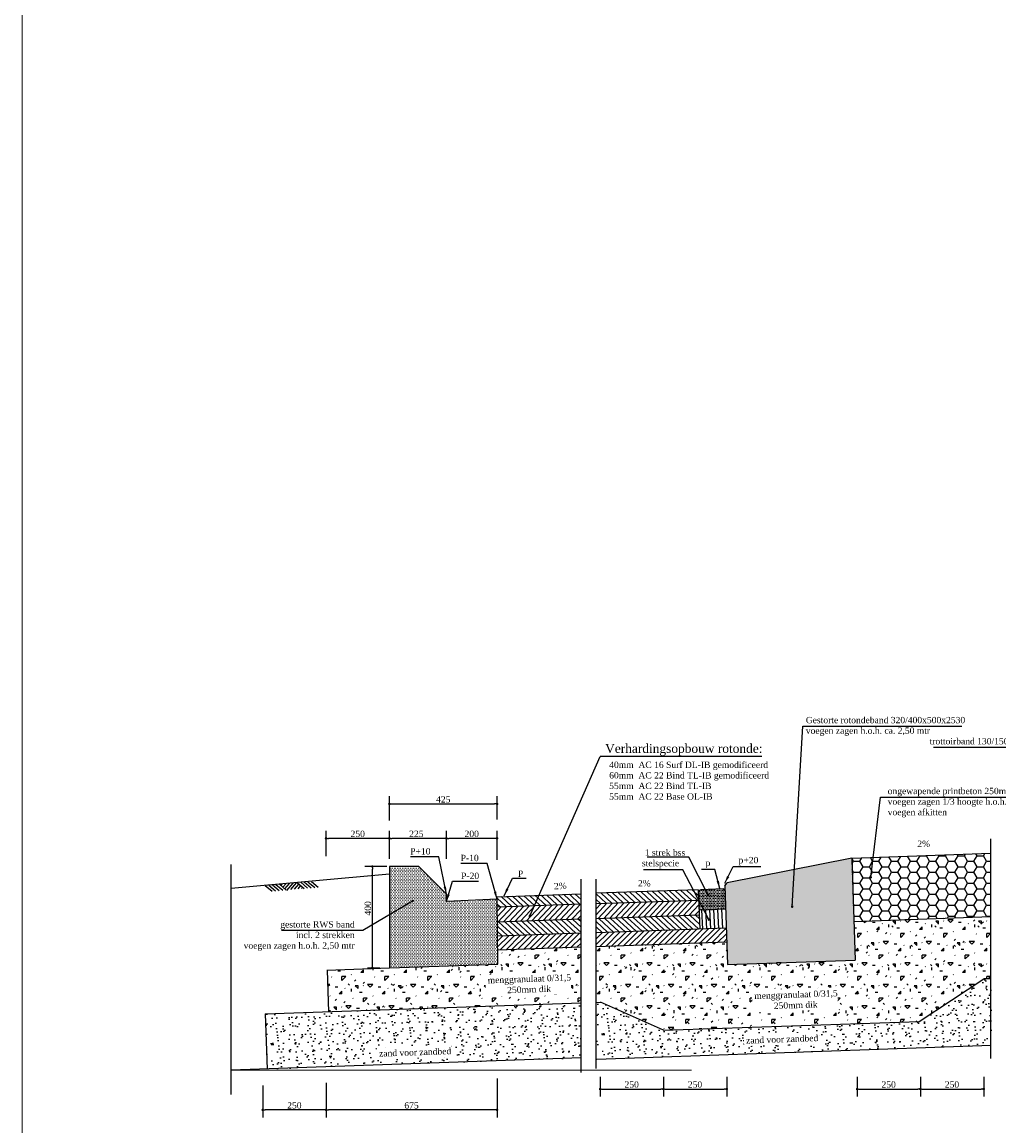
# Model space of a CAD drawing. Header units: metres. Extents: x 0 to 178216, y 0 to 407261.
# Tile 107 of 126: x 167034.26 to 167038.12, y 406194.86 to 406199.22. Entities that reach past the tile are written whole.
import ezdxf

# ---------------------------------------------------------------- set-up
doc = ezdxf.new("R2010")
doc.units = ezdxf.units.M
doc.set_wipeout_variables(frame=1)
doc.header["$PDSIZE"] = 1
doc.linetypes.add('ACAD_ISO04W100', pattern=[30, 24, -3, 0, -3])
doc.layers.get('0').update_dxf_attribs({"lineweight": 18})
doc.layers.get('Defpoints').update_dxf_attribs({"lineweight": 18})
for name, color, linetype in [('L-AR-DETA-PR', 10, 'Continuous'), ('L-MT-DETA-PR', 7, 'Continuous'), ('L-TE-DETA-PR', 7, 'Continuous'), ('L-TK-DETA-AFB-PR', 10, 'ACAD_ISO04W100'), ('L-TK-DETA-CON-PR', 2, 'Continuous')]:
    doc.layers.add(name, color=color, linetype=linetype)
doc.layers.add('X-XX-AL-HULPLIJN-G', color=210, linetype='Continuous', lineweight=18, plot=False)
doc.styles.add('INFRA-10-NORMAAL', font='times.ttf', dxfattribs={"height": 0.025})
doc.styles.add('INFRA_DIM', font='times.ttf')
doc.dimstyles.new('INFRA-10-MM', dxfattribs={"dimscale": 0.01, "dimtxt": 2.5, "dimasz": 1, "dimexe": 3, "dimexo": 1, "dimgap": 0.5, "dimtad": 1, "dimdec": 0, "dimlfac": 1000, "dimdsep": 46, "dimtxsty": 'INFRA_DIM', "dimblk1": 'DOT', "dimblk2": 'DOT', "dimsah": 1, "dimcen": 0, "dimclrd": 256, "dimclre": 256, "dimclrt": 7, "dimaunit": 2, "dimadec": 0, "dimazin": 0, "dimtfac": 1, "dimtdec": 3, "dimtofl": 0, "dimtmove": 0, "dimatfit": 3, "dimldrblk": 'DOT', "dimfxl": 1, "dimtolj": 1, "dimtzin": 0, "dimarcsym": 0})
doc.dimstyles.new('INFRA-10-PIJLEN', dxfattribs={"dimscale": 0.01, "dimtxt": 2.5, "dimasz": 3, "dimexe": 3, "dimexo": 1, "dimgap": 0.5, "dimtad": 1, "dimdec": 0, "dimlfac": 1000, "dimdsep": 46, "dimtxsty": 'INFRA_DIM', "dimcen": 0, "dimclrd": 256, "dimclre": 256, "dimclrt": 7, "dimaunit": 2, "dimadec": 0, "dimazin": 0, "dimtfac": 1, "dimtdec": 3, "dimtofl": 0, "dimtmove": 0, "dimatfit": 3, "dimfxl": 1, "dimtolj": 1, "dimtzin": 0, "dimarcsym": 0})
pattern_1 = [(0, (167038.109747, 406195.5409935), (0.003175, 0.00635), [0, -0.00635])]
pattern_2 = [(45, (167035.46901, 406195.24259), (1e-17, 0.1697056), [0.015, -0.105]), (135, (167035.46901, 406195.24259), (-0.1697056, 3e-17), [0.015, -0.105]), (180, (167035.47961, 406195.25319), (-0.0848528, -0.0848528), [0.021213, -0.1484924]), (45, (167035.43188, 406195.30092), (1e-17, 0.1697056), [0.015, -0.105]), (90, (167035.44249, 406195.30092), (-0.0848528, 0.0848528), [0.0106066, -0.159099]), (180, (167035.44249, 406195.30092), (-0.0848528, -0.0848528), [0.0106066, -0.159099]), (45, (167035.44249, 406195.35396), (1e-17, 0.1697056), [0.021213, -0.098787]), (90, (167035.44249, 406195.353956), (-0.0848528, 0.0848528), [0.015, -0.1547056]), (180, (167035.45749, 406195.368956), (-0.0848528, -0.0848528), [0.015, -0.1547056]), (135, (167035.50613, 406195.32214), (-0.1697056, 3e-17), [0.015, -0.105]), (90, (167035.50613, 406195.322136), (-0.0848528, 0.0848528), [0.0106066, -0.159099]), (180, (167035.50613, 406195.33274), (-0.0848528, -0.0848528), [0.0106066, -0.159099]), (45, (167035.4584, 406195.27441), (1e-17, 0.1697056), [0.0075, -0.1005]), (45, (167035.50083, 406195.35926), (1e-17, 0.1697056), [0.0075, -0.1005]), (135, (167035.4637, 406195.34335), (-0.1697056, 3e-17), [0.0075, -0.1005]), (180, (167035.52204, 406195.30623), (-0.0848528, -0.0848528), [0.0106066, -0.159099]), (180, (167035.42658, 406195.32744), (-0.0848528, -0.0848528), [0.0106066, -0.159099]), (90, (167035.48094, 406195.3102), (-0.0848528, 0.0848528), [0.0106066, -0.159099]), (135, (167035.48757, 406195.28236), (-0.1697056, 3e-17), [0.001875, -0.118125]), (135, (167035.45575, 406195.32214), (-0.1697056, 3e-17), [0.001875, -0.118125]), (135, (167035.48094, 406195.3765), (-0.1697056, 3e-17), [0.001875, -0.118125]), (135, (167035.52734, 406195.33274), (-0.1697056, 3e-17), [0.001875, -0.118125])]
pattern_3 = [(136.997, (167037.406254, 406195.580788), (-0.01082733, -0.01160968), [])]
pattern_4 = [(136.997, (167037.869255, 406195.59629), (-0.01082733, -0.01160968), [])]

# ---------------------------------------------------------------- blocks, each defined once
blk = doc.blocks.new('_Dot')
at = {"color": 0, "linetype": 'ByBlock', "lineweight": -2}
blk.add_line((-0.5, 0), (-1, 0), dxfattribs=at)
at = {"color": 0, "linetype": 'ByBlock', "const_width": 0.5}
blk.add_lwpolyline([(-0.25, 0, 1), (0.25, 0, 1)], format="xyb", close=True, dxfattribs=at)
blk = doc.blocks.new('*D115')
at = {"layer": 'Defpoints', "color": 0, "transparency": 16777216}
for p in [(167036.5469, 406195.0686), (167036.7969, 406195.0686), (167036.7969, 406195.0103)]:
    blk.add_point(p, dxfattribs=at)
at = {"layer": 'L-MT-DETA-PR', "lineweight": -2, "transparency": 16777216}
for p, q in [((167036.5469, 406195.0586), (167036.5469, 406194.9803)), ((167036.7969, 406195.0586), (167036.7969, 406194.9803)), ((167036.5569, 406195.0103), (167036.7869, 406195.0103))]:
    blk.add_line(p, q, dxfattribs=at)
at = {"layer": 'L-MT-DETA-PR', "lineweight": -2, "transparency": 16777216, "xscale": 0.01, "yscale": 0.01, "zscale": 0.01, "rotation": 180}
blk.add_blockref('_Dot', (167036.5469, 406195.0103), dxfattribs=at)
at = {"layer": 'L-MT-DETA-PR', "lineweight": -2, "transparency": 16777216, "xscale": 0.01, "yscale": 0.01, "zscale": 0.01}
blk.add_blockref('_Dot', (167036.7969, 406195.0103), dxfattribs=at)
at = {"layer": 'L-MT-DETA-PR', "color": 7, "transparency": 16777216, "insert": (167036.6715, 406195.028), "char_height": 0.025, "attachment_point": 5, "style": 'INFRA_DIM'}
blk.add_mtext('\\A1;250', dxfattribs=at)
blk = doc.blocks.new('*D116')
at = {"layer": 'Defpoints', "color": 0, "transparency": 16777216}
for p in [(167036.7969, 406195.0686), (167037.0469, 406195.0686), (167037.0469, 406195.0103)]:
    blk.add_point(p, dxfattribs=at)
at = {"layer": 'L-MT-DETA-PR', "lineweight": -2, "transparency": 16777216}
for p, q in [((167036.7969, 406195.0586), (167036.7969, 406194.9803)), ((167037.0469, 406195.0586), (167037.0469, 406194.9803)), ((167036.8069, 406195.0103), (167037.0369, 406195.0103))]:
    blk.add_line(p, q, dxfattribs=at)
at = {"layer": 'L-MT-DETA-PR', "lineweight": -2, "transparency": 16777216, "xscale": 0.01, "yscale": 0.01, "zscale": 0.01, "rotation": 180}
blk.add_blockref('_Dot', (167036.7969, 406195.0103), dxfattribs=at)
at = {"layer": 'L-MT-DETA-PR', "lineweight": -2, "transparency": 16777216, "xscale": 0.01, "yscale": 0.01, "zscale": 0.01}
blk.add_blockref('_Dot', (167037.0469, 406195.0103), dxfattribs=at)
at = {"layer": 'L-MT-DETA-PR', "color": 7, "transparency": 16777216, "insert": (167036.9215, 406195.028), "char_height": 0.025, "attachment_point": 5, "style": 'INFRA_DIM'}
blk.add_mtext('\\A1;250', dxfattribs=at)
blk = doc.blocks.new('*D117')
at = {"layer": 'Defpoints', "color": 0, "transparency": 16777216}
for p in [(167037.8113, 406195.0686), (167038.0613, 406195.0686), (167038.0613, 406195.0103)]:
    blk.add_point(p, dxfattribs=at)
at = {"layer": 'L-MT-DETA-PR', "lineweight": -2, "transparency": 16777216}
for p, q in [((167037.8113, 406195.0586), (167037.8113, 406194.9803)), ((167038.0613, 406195.0586), (167038.0613, 406194.9803)), ((167037.8213, 406195.0103), (167038.0513, 406195.0103))]:
    blk.add_line(p, q, dxfattribs=at)
at = {"layer": 'L-MT-DETA-PR', "lineweight": -2, "transparency": 16777216, "xscale": 0.01, "yscale": 0.01, "zscale": 0.01, "rotation": 180}
blk.add_blockref('_Dot', (167037.8113, 406195.0103), dxfattribs=at)
at = {"layer": 'L-MT-DETA-PR', "lineweight": -2, "transparency": 16777216, "xscale": 0.01, "yscale": 0.01, "zscale": 0.01}
blk.add_blockref('_Dot', (167038.0613, 406195.0103), dxfattribs=at)
at = {"layer": 'L-MT-DETA-PR', "color": 7, "transparency": 16777216, "insert": (167037.9359, 406195.028), "char_height": 0.025, "attachment_point": 5, "style": 'INFRA_DIM'}
blk.add_mtext('\\A1;250', dxfattribs=at)
blk = doc.blocks.new('*D118')
at = {"layer": 'Defpoints', "color": 0, "transparency": 16777216}
for p in [(167037.5613, 406195.0686), (167037.8113, 406195.0686), (167037.8113, 406195.0103)]:
    blk.add_point(p, dxfattribs=at)
at = {"layer": 'L-MT-DETA-PR', "lineweight": -2, "transparency": 16777216}
for p, q in [((167037.5613, 406195.0586), (167037.5613, 406194.9803)), ((167037.8113, 406195.0586), (167037.8113, 406194.9803)), ((167037.5713, 406195.0103), (167037.8013, 406195.0103))]:
    blk.add_line(p, q, dxfattribs=at)
at = {"layer": 'L-MT-DETA-PR', "lineweight": -2, "transparency": 16777216, "xscale": 0.01, "yscale": 0.01, "zscale": 0.01, "rotation": 180}
blk.add_blockref('_Dot', (167037.5613, 406195.0103), dxfattribs=at)
at = {"layer": 'L-MT-DETA-PR', "lineweight": -2, "transparency": 16777216, "xscale": 0.01, "yscale": 0.01, "zscale": 0.01}
blk.add_blockref('_Dot', (167037.8113, 406195.0103), dxfattribs=at)
at = {"layer": 'L-MT-DETA-PR', "color": 7, "transparency": 16777216, "insert": (167037.6859, 406195.028), "char_height": 0.025, "attachment_point": 5, "style": 'INFRA_DIM'}
blk.add_mtext('\\A1;250', dxfattribs=at)
blk = doc.blocks.new('*D124')
at = {"layer": 'Defpoints', "color": 0, "ltscale": 0.01, "transparency": 16777216}
for p in [(167036.1399, 406195.0623), (167035.4649, 406195.0448), (167035.4649, 406194.9279)]:
    blk.add_point(p, dxfattribs=at)
at = {"layer": 'L-MT-DETA-PR', "lineweight": -2, "ltscale": 0.01, "transparency": 16777216}
for p, q in [((167036.1399, 406195.0523), (167036.1399, 406194.8979)), ((167035.4649, 406195.0348), (167035.4649, 406194.8979)), ((167036.1299, 406194.9279), (167035.4749, 406194.9279))]:
    blk.add_line(p, q, dxfattribs=at)
at = {"layer": 'L-MT-DETA-PR', "lineweight": -2, "ltscale": 0.01, "transparency": 16777216, "xscale": 0.01, "yscale": 0.01, "zscale": 0.01}
for p, rotation in [((167035.4649, 406194.9279), 180.0000000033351), ((167036.1399, 406194.9279), 3.335092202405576e-09)]:
    blk.add_blockref('_Dot', p, dxfattribs=dict(at, rotation=rotation))
at = {"layer": 'L-MT-DETA-PR', "color": 7, "ltscale": 0.01, "transparency": 16777216, "insert": (167035.8024, 406194.9457), "char_height": 0.025, "attachment_point": 5, "rotation": 0, "style": 'INFRA_DIM'}
blk.add_mtext('\\A1;675', dxfattribs=at)
blk = doc.blocks.new('*D125')
at = {"layer": 'Defpoints', "color": 0, "transparency": 16777216}
for p in [(167035.94, 406195.9996), (167035.94, 406195.9093), (167036.14, 406195.9043)]:
    blk.add_point(p, dxfattribs=at)
at = {"layer": 'L-MT-DETA-PR', "lineweight": -2, "transparency": 16777216}
for p, q in [((167035.94, 406195.9193), (167035.94, 406196.0296)), ((167036.14, 406195.9143), (167036.14, 406196.0296)), ((167036.13, 406195.9996), (167035.95, 406195.9996))]:
    blk.add_line(p, q, dxfattribs=at)
at = {"layer": 'L-MT-DETA-PR', "lineweight": -2, "transparency": 16777216, "xscale": 0.01, "yscale": 0.01, "zscale": 0.01, "rotation": 180}
blk.add_blockref('_Dot', (167035.94, 406195.9996), dxfattribs=at)
at = {"layer": 'L-MT-DETA-PR', "lineweight": -2, "transparency": 16777216, "xscale": 0.01, "yscale": 0.01, "zscale": 0.01}
blk.add_blockref('_Dot', (167036.14, 406195.9996), dxfattribs=at)
at = {"layer": 'L-MT-DETA-PR', "color": 7, "transparency": 16777216, "insert": (167036.04, 406196.0173), "char_height": 0.025, "attachment_point": 5, "style": 'INFRA_DIM'}
blk.add_mtext('\\A1;200', dxfattribs=at)
blk = doc.blocks.new('*D126')
at = {"layer": 'Defpoints', "color": 0, "transparency": 16777216}
for p in [(167035.715, 406195.9996), (167035.715, 406195.9093), (167035.94, 406195.9093)]:
    blk.add_point(p, dxfattribs=at)
at = {"layer": 'L-MT-DETA-PR', "lineweight": -2, "transparency": 16777216}
for p, q in [((167035.715, 406195.9193), (167035.715, 406196.0296)), ((167035.94, 406195.9193), (167035.94, 406196.0296)), ((167035.93, 406195.9996), (167035.725, 406195.9996))]:
    blk.add_line(p, q, dxfattribs=at)
at = {"layer": 'L-MT-DETA-PR', "lineweight": -2, "transparency": 16777216, "xscale": 0.01, "yscale": 0.01, "zscale": 0.01, "rotation": 180}
blk.add_blockref('_Dot', (167035.715, 406195.9996), dxfattribs=at)
at = {"layer": 'L-MT-DETA-PR', "lineweight": -2, "transparency": 16777216, "xscale": 0.01, "yscale": 0.01, "zscale": 0.01}
blk.add_blockref('_Dot', (167035.94, 406195.9996), dxfattribs=at)
at = {"layer": 'L-MT-DETA-PR', "color": 7, "transparency": 16777216, "insert": (167035.8214, 406196.0173), "char_height": 0.025, "attachment_point": 5, "style": 'INFRA_DIM'}
blk.add_mtext('\\A1;225', dxfattribs=at)
blk = doc.blocks.new('*D127')
at = {"layer": 'Defpoints', "color": 0, "ltscale": 0.01, "transparency": 16777216}
for p in [(167035.2149, 406195.0348), (167035.4649, 406195.0348), (167035.2149, 406194.9279)]:
    blk.add_point(p, dxfattribs=at)
at = {"layer": 'L-MT-DETA-PR', "lineweight": -2, "ltscale": 0.01, "transparency": 16777216}
for p, q in [((167035.2149, 406195.0248), (167035.2149, 406194.8979)), ((167035.4649, 406195.0248), (167035.4649, 406194.8979)), ((167035.4549, 406194.9279), (167035.2249, 406194.9279))]:
    blk.add_line(p, q, dxfattribs=at)
at = {"layer": 'L-MT-DETA-PR', "lineweight": -2, "ltscale": 0.01, "transparency": 16777216, "xscale": 0.01, "yscale": 0.01, "zscale": 0.01, "rotation": 180}
blk.add_blockref('_Dot', (167035.2149, 406194.9279), dxfattribs=at)
at = {"layer": 'L-MT-DETA-PR', "lineweight": -2, "ltscale": 0.01, "transparency": 16777216, "xscale": 0.01, "yscale": 0.01, "zscale": 0.01}
blk.add_blockref('_Dot', (167035.4649, 406194.9279), dxfattribs=at)
at = {"layer": 'L-MT-DETA-PR', "color": 7, "ltscale": 0.01, "transparency": 16777216, "insert": (167035.3399, 406194.9456), "char_height": 0.025, "attachment_point": 5, "style": 'INFRA_DIM'}
blk.add_mtext('\\A1;250', dxfattribs=at)
blk = doc.blocks.new('*D128')
at = {"layer": 'Defpoints', "color": 0, "transparency": 16777216}
for p in [(167036.14, 406196.1356), (167035.715, 406196.0603), (167036.14, 406196.0641)]:
    blk.add_point(p, dxfattribs=at)
at = {"layer": 'L-MT-DETA-PR', "lineweight": -2, "transparency": 16777216}
for p, q in [((167035.715, 406196.0703), (167035.715, 406196.1656)), ((167035.725, 406196.1356), (167036.13, 406196.1356)), ((167036.14, 406196.0741), (167036.14, 406196.1656))]:
    blk.add_line(p, q, dxfattribs=at)
at = {"layer": 'L-MT-DETA-PR', "lineweight": -2, "transparency": 16777216, "xscale": 0.01, "yscale": 0.01, "zscale": 0.01, "rotation": 180}
blk.add_blockref('_Dot', (167035.715, 406196.1356), dxfattribs=at)
at = {"layer": 'L-MT-DETA-PR', "lineweight": -2, "transparency": 16777216, "xscale": 0.01, "yscale": 0.01, "zscale": 0.01}
blk.add_blockref('_Dot', (167036.14, 406196.1356), dxfattribs=at)
at = {"layer": 'L-MT-DETA-PR', "color": 7, "transparency": 16777216, "insert": (167035.9275, 406196.1533), "char_height": 0.025, "attachment_point": 5, "style": 'INFRA_DIM'}
blk.add_mtext('\\A1;425', dxfattribs=at)
blk = doc.blocks.new('*D129')
at = {"layer": 'Defpoints', "color": 0, "transparency": 16777216}
for p in [(167035.465, 406195.9996), (167035.465, 406195.9193), (167035.715, 406195.9193)]:
    blk.add_point(p, dxfattribs=at)
at = {"layer": 'L-MT-DETA-PR', "lineweight": -2, "transparency": 16777216}
for p, q in [((167035.465, 406195.9293), (167035.465, 406196.0296)), ((167035.715, 406195.9293), (167035.715, 406196.0296)), ((167035.705, 406195.9996), (167035.475, 406195.9996))]:
    blk.add_line(p, q, dxfattribs=at)
at = {"layer": 'L-MT-DETA-PR', "lineweight": -2, "transparency": 16777216, "xscale": 0.01, "yscale": 0.01, "zscale": 0.01, "rotation": 180}
blk.add_blockref('_Dot', (167035.465, 406195.9996), dxfattribs=at)
at = {"layer": 'L-MT-DETA-PR', "lineweight": -2, "transparency": 16777216, "xscale": 0.01, "yscale": 0.01, "zscale": 0.01}
blk.add_blockref('_Dot', (167035.715, 406195.9996), dxfattribs=at)
at = {"layer": 'L-MT-DETA-PR', "color": 7, "transparency": 16777216, "insert": (167035.59, 406196.0173), "char_height": 0.025, "attachment_point": 5, "style": 'INFRA_DIM'}
blk.add_mtext('\\A1;250', dxfattribs=at)
blk = doc.blocks.new('*D130')
at = {"layer": 'Defpoints', "color": 0, "transparency": 16777216}
for p in [(167035.6477, 406195.8885), (167035.715, 406195.8885), (167035.6191, 406195.4887)]:
    blk.add_point(p, dxfattribs=at)
at = {"layer": 'L-MT-DETA-PR', "lineweight": -2, "transparency": 16777216}
for p, q in [((167035.705, 406195.8885), (167035.6177, 406195.8885)), ((167035.6477, 406195.4987), (167035.6477, 406195.8785)), ((167035.6291, 406195.4887), (167035.6777, 406195.4887))]:
    blk.add_line(p, q, dxfattribs=at)
at = {"layer": 'L-MT-DETA-PR', "lineweight": -2, "transparency": 16777216, "xscale": 0.01, "yscale": 0.01, "zscale": 0.01}
for p, rotation in [((167035.6477, 406195.8885), 90), ((167035.6477, 406195.4887), 270)]:
    blk.add_blockref('_Dot', p, dxfattribs=dict(at, rotation=rotation))
at = {"layer": 'L-MT-DETA-PR', "color": 7, "transparency": 16777216, "insert": (167035.6299, 406195.7233), "char_height": 0.025, "attachment_point": 5, "rotation": 90, "style": 'INFRA_DIM'}
blk.add_mtext('\\A1;400', dxfattribs=at)

msp = doc.modelspace()

# ---------------------------------------------------------------- hatches: boundary and pattern name
at = {"layer": 'L-AR-DETA-PR'}
h = msp.add_hatch(dxfattribs=at)
h.set_pattern_fill('DOTS', color=256, scale=0.004, style=0)
h.set_pattern_definition(pattern_1)
h.paths.add_polyline_path([(167037.5403, 406195.9212), (167037.0387, 406195.8222), (167037.0495, 406195.5013), (167037.5543, 406195.5183)])
h = msp.add_hatch(dxfattribs=at)
h.set_pattern_fill('BETON', color=256, scale=0.02, style=0, pattern_type=2)
h.set_pattern_definition([(0, (167038.109747, 406195.540993), (0.0375, 0.02165064), [0.025, -0.05]), (120, (167038.109747, 406195.540993), (-0.0375, 0.02165064), [0.025, -0.05]), (60, (167038.109747, 406195.540993), (8e-11, 0.0433013), [-0.05, 0.025])])
h.paths.add_polyline_path([(167038.0889, 406195.941), (167037.5403, 406195.9212), (167037.549, 406195.6714), (167038.0889, 406195.6908)])
h = msp.add_hatch(dxfattribs=at)
h.set_pattern_fill('DOTS', color=256, scale=0.004, style=0)
h.set_pattern_definition([(0, (167035.714985, 406195.488611), (0.003175, 0.00635), [0, -0.00635])])
h.paths.add_polyline_path([(167036.1431, 406195.5034), (167036.14, 406195.7591), (167035.94, 406195.7498), (167035.94, 406195.7791), (167035.8308, 406195.8885), (167035.715, 406195.8885), (167035.715, 406195.7498), (167035.715, 406195.4886)])
h = msp.add_hatch(dxfattribs=at)
h.set_pattern_fill('ANSI31', color=256, scale=0.005, angle=91.997, style=0)
h.set_pattern_definition(pattern_4)
h.paths.add_polyline_path([(167036.9359, 406195.7561), (167036.9345, 406195.7967), (167036.5316, 406195.7827), (167036.5315, 406195.742), (167036.8496, 406195.7531)])
h = msp.add_hatch(dxfattribs=at)
h.set_pattern_fill('DOTS', color=256, scale=0.004, style=0)
h.set_pattern_definition(pattern_1)
h.paths.add_polyline_path([(167037.0397, 406195.7939), (167037.0334, 406195.8001), (167036.9428, 406195.797), (167036.9348, 406195.7875), (167036.9372, 406195.7167), (167037.0421, 406195.7204)])
h = msp.add_hatch(dxfattribs=at)
h.set_pattern_fill('ANSI31', color=256, scale=0.005, angle=91.997, style=0)
h.set_pattern_definition(pattern_3)
h.paths.add_polyline_path([(167036.4715, 406195.7406), (167036.4715, 406195.7806), (167036.14, 406195.769), (167036.1414, 406195.729), (167036.3866, 406195.7376)])
h = msp.add_hatch(dxfattribs=at)
h.set_pattern_fill('ANSI31', color=256, scale=0.005, angle=361.997, style=0)
h.set_pattern_definition([(46.997, (167037.869255, 406195.59629), (-0.01160968, 0.01082733), [])])
h.paths.add_polyline_path([(167036.5315, 406195.742), (167036.5315, 406195.682), (167036.9379, 406195.6961), (167036.9372, 406195.7167), (167036.9369, 406195.7263), (167036.9359, 406195.7561)])
h = msp.add_hatch(dxfattribs=at)
h.set_pattern_fill('ANSI31', color=256, scale=0.005, angle=361.997, style=0)
h.set_pattern_definition([(46.997, (167037.406254, 406195.580788), (-0.01160968, 0.01082733), [])])
h.paths.add_polyline_path([(167036.1414, 406195.729), (167036.1411, 406195.6691), (167036.4714, 406195.6805), (167036.4715, 406195.6976), (167036.4715, 406195.7107), (167036.4715, 406195.7406)])
h = msp.add_hatch(dxfattribs=at)
h.set_pattern_fill('ANSI31', color=256, scale=0.005, angle=47.6257, style=0)
h.set_pattern_definition([(92.626, (167036.937206, 406195.616804), (-0.0158583, -0.0007272), [])])
h.paths.add_polyline_path([(167037.0421, 406195.7204), (167036.9372, 406195.7167), (167036.9397, 406195.6412), (167037.0446, 406195.6448)])
h = msp.add_hatch(dxfattribs=at)
h.set_pattern_fill('ANSI31', color=256, scale=0.005, angle=91.997, style=0)
h.set_pattern_definition(pattern_3)
h.paths.add_polyline_path([(167036.4714, 406195.6255), (167036.4715, 406195.6805), (167036.1411, 406195.669), (167036.1418, 406195.614)])
h = msp.add_hatch(dxfattribs=at)
h.set_pattern_fill('ANSI31', color=256, scale=0.005, angle=91.997, style=0)
h.set_pattern_definition(pattern_4)
h.paths.add_polyline_path([(167036.9397, 406195.6412), (167036.9379, 406195.6961), (167036.5315, 406195.682), (167036.5315, 406195.6269)])
h = msp.add_hatch(dxfattribs=at)
h.set_pattern_fill('CONCRE', color=256, scale=0.12, angle=45, style=0, pattern_type=2)
h.set_pattern_definition(pattern_2)
h.paths.add_polyline_path([(167038.0618, 406195.4446), (167038.0889, 406195.4457), (167038.0889, 406195.6908), (167037.549, 406195.6714), (167037.5543, 406195.5183), (167037.0495, 406195.5013), (167037.0465, 406195.5899), (167036.5315, 406195.5719), (167036.5315, 406195.3524), (167036.5478, 406195.353), (167036.7969, 406195.2426), (167037.806, 406195.2764)])
h.paths.add_polyline_path([(167037.1485, 406195.3969), (167037.4803, 406195.4084), (167037.4831, 406195.3276), (167037.1513, 406195.316)], flags=16)
h = msp.add_hatch(dxfattribs=at)
h.set_pattern_fill('ANSI31', color=256, scale=0.005, style=0)
h.set_pattern_definition([(45, (167038.109747, 406195.540993), (-0.01122532, 0.01122532), [])])
h.paths.add_polyline_path([(167036.4715, 406195.5705), (167036.1425, 406195.559), (167036.1418, 406195.614), (167036.4715, 406195.6255)])
h = msp.add_hatch(dxfattribs=at)
h.set_pattern_fill('ANSI31', color=256, scale=0.005, style=0)
h.set_pattern_definition([(45, (167038.572748, 406195.556496), (-0.01122532, 0.01122532), [])])
h.paths.add_polyline_path([(167037.0465, 406195.5897), (167036.5315, 406195.5719), (167036.5315, 406195.6269), (167037.0447, 406195.6447)])
h = msp.add_hatch(dxfattribs=at)
h.set_pattern_fill('CONCRE', color=256, scale=0.12, angle=45, style=0, pattern_type=2)
h.set_pattern_definition(pattern_2)
h.paths.add_polyline_path([(167036.4715, 406195.3503), (167036.4726, 406195.5705), (167036.1431, 406195.559), (167036.1431, 406195.5034), (167035.715, 406195.4886), (167035.469, 406195.4799), (167035.4748, 406195.3156)])
h = msp.add_hatch(dxfattribs=at)
h.set_pattern_fill('AR-SAND', color=256, scale=0.001, angle=90, style=0)
h.set_pattern_definition([(127.5, (167036.531425, 406195.127846), (-0.0489413, -0.0016), [0, -0.038608, 0, -0.04318, 0, -0.041275]), (97.5, (167036.531425, 406195.127846), (-0.0716825, 0.0449523), [0, -0.020828, 0, -0.034798, 0, -0.013335]), (57.5, (167036.531425, 406195.096604), (-0.0001437, 0.0790992), [0, -0.0127, 0, -0.04572, 0, -0.05969]), (47.5, (167036.531425, 406195.096604), (-0.022293, 0.0763556), [0, -0.00635, 0, -0.029972, 0, -0.03429])])
h.paths.add_polyline_path([(167036.5315, 406195.3524), (167036.5478, 406195.353), (167036.7969, 406195.2426), (167037.806, 406195.2764), (167038.0618, 406195.4446), (167038.0903, 406195.4457), (167038.0907, 406195.1839), (167036.5314, 406195.1278)])
h = msp.add_hatch(dxfattribs=at)
h.set_pattern_fill('AR-SAND', color=256, scale=0.001, angle=90, style=0)
h.set_pattern_definition([(127.5, (167035.224927, 406195.08922), (-0.0489413, -0.0016), [0, -0.038608, 0, -0.04318, 0, -0.041275]), (97.5, (167035.22493, 406195.08922), (-0.0716825, 0.0449523), [0, -0.020828, 0, -0.034798, 0, -0.013335]), (57.5, (167035.224927, 406195.05798), (-0.0001437, 0.0790992), [0, -0.0127, 0, -0.04572, 0, -0.05969]), (47.5, (167035.22493, 406195.05798), (-0.022293, 0.0763556), [0, -0.00635, 0, -0.029972, 0, -0.03429])])
h.paths.add_polyline_path([(167036.4714, 406195.1328), (167036.4715, 406195.3503), (167035.2249, 406195.3069), (167035.2326, 406195.0892)])

# ---------------------------------------------------------------- linework, layer by layer
for p, q in [((167036.4714, 406195.0913), (167036.4716, 406195.8386)), ((167035.225, 406195.8134), (167035.2519, 406195.7907)), ((167035.239, 406195.8146), (167035.2659, 406195.792)), ((167035.253, 406195.8159), (167035.2799, 406195.7933)), ((167035.267, 406195.8172), (167035.2939, 406195.7946)), ((167035.281, 406195.8185), (167035.3079, 406195.7958)), ((167035.2871, 406195.8134), (167035.2922, 406195.8195)), ((167035.2947, 406195.8069), (167035.3064, 406195.8208)), ((167035.3024, 406195.8005), (167035.3206, 406195.8221)), ((167035.31, 406195.7941), (167035.3347, 406195.8234)), ((167035.326, 406195.7975), (167035.3489, 406195.8247)), ((167035.3402, 406195.7988), (167035.3575, 406195.8194)), ((167035.3511, 406195.8249), (167035.378, 406195.8022)), ((167035.3543, 406195.8001), (167035.3652, 406195.813)), ((167035.3651, 406195.8262), (167035.392, 406195.8035)), ((167035.3685, 406195.8014), (167035.3728, 406195.8065)), ((167035.3791, 406195.8274), (167035.406, 406195.8048)), ((167035.3931, 406195.8287), (167035.42, 406195.8061)), ((167035.4071, 406195.83), (167035.434, 406195.8073)), ((167036.1431, 406195.5034), (167036.14, 406195.7591))]:
    msp.add_line(p, q, dxfattribs=at)
at = {"layer": 'L-AR-DETA-PR', "linetype": 'Continuous'}
for p, q in [((167036.1413, 406195.6564), (167036.144, 406195.6591)), ((167036.4668, 406195.6003), (167036.4715, 406195.605))]:
    msp.add_line(p, q, dxfattribs=at)
at = {"layer": 'L-MT-DETA-PR'}
for points in [[(167037.1857, 406196.3232), (167036.5465, 406196.3232)], [(167035.6103, 406195.6354), (167035.2886, 406195.6354)]]:
    msp.add_lwpolyline(points, dxfattribs=at)
at = {"layer": 'L-TK-DETA-AFB-PR', "ltscale": 0.5}
for p, q in [((167038.0889, 406195.1306), (167038.0889, 406195.9979)), ((167035.0903, 406194.9893), (167035.0903, 406195.8965)), ((167036.5314, 406195.0913), (167036.5316, 406195.8386)), ((167036.4714, 406195.0749), (167036.4716, 406195.8267)), ((167036.5335, 406195.1278), (167038.0907, 406195.1839)), ((167036.4714, 406195.1328), (167035.0903, 406195.0842))]:
    msp.add_line(p, q, dxfattribs=at)
at = {"layer": 'L-TK-DETA-CON-PR', "ltscale": 0.01}
for p, q in [((167037.5403, 406195.9212), (167037.0487, 406195.8241)), ((167037.5403, 406195.9212), (167038.0889, 406195.941)), ((167037.5403, 406195.9212), (167037.5543, 406195.5183)), ((167035.8308, 406195.8885), (167035.715, 406195.8885)), ((167035.715, 406195.8885), (167035.715, 406195.7498)), ((167035.94, 406195.7791), (167035.8308, 406195.8885)), ((167035.715, 406195.8581), (167035.0903, 406195.8011)), ((167035.715, 406195.7498), (167035.715, 406195.7498)), ((167035.715, 406195.7498), (167035.715, 406195.4886)), ((167035.94, 406195.7498), (167035.94, 406195.7791)), ((167036.14, 406195.7591), (167035.94, 406195.7498)), ((167036.14, 406195.7591), (167036.14, 406195.7591)), ((167037.549, 406195.6714), (167038.0889, 406195.6908)), ((167035.715, 406195.4886), (167036.1431, 406195.5034)), ((167035.469, 406195.4799), (167035.4748, 406195.3156)), ((167038.0903, 406195.4457), (167038.0618, 406195.4446)), ((167035.2249, 406195.3069), (167035.2326, 406195.0892))]:
    msp.add_line(p, q, dxfattribs=at)
at = {"layer": 'L-TK-DETA-CON-PR'}
for p, q in [((167036.9345, 406195.7967), (167036.94, 406195.6412)), ((167036.9348, 406195.7875), (167036.9428, 406195.797)), ((167037.0397, 406195.7939), (167037.0334, 406195.8001)), ((167036.5315, 406195.742), (167036.936, 406195.7561)), ((167036.1414, 406195.729), (167036.4715, 406195.7406)), ((167037.0495, 406195.5013), (167037.5543, 406195.5183)), ((167036.7969, 406195.2426), (167037.806, 406195.2764))]:
    msp.add_line(p, q, dxfattribs=at)
at = {"layer": 'L-TK-DETA-CON-PR', "ltscale": 0.01, "flags": 128}
for points in [[(167036.9345, 406195.7967), (167036.5315, 406195.7827)], [(167037.0334, 406195.8001), (167036.9428, 406195.797)], [(167037.0387, 406195.8122), (167037.0487, 406195.8241)], [(167037.0422, 406195.7204), (167036.9372, 406195.7167)]]:
    msp.add_lwpolyline(points, dxfattribs=at)
at = {"layer": 'L-TK-DETA-CON-PR', "flags": 128}
for points in [[(167037.0391, 406195.8126), (167037.0495, 406195.5012)], [(167037.806, 406195.2764), (167038.0618, 406195.4446)], [(167036.7969, 406195.2426), (167036.5478, 406195.353)]]:
    msp.add_lwpolyline(points, dxfattribs=at)
at = {"layer": 'L-TK-DETA-CON-PR', "ltscale": 0.01}
for points in [[(167036.14, 406195.769), (167036.4715, 406195.7806)], [(167036.14, 406195.7538), (167036.14, 406195.769)], [(167035.4685, 406195.4799), (167035.715, 406195.4885)], [(167036.5315, 406195.3524), (167036.5478, 406195.353)], [(167035.2249, 406195.3069), (167036.4715, 406195.3503)]]:
    msp.add_lwpolyline(points, dxfattribs=at)
at = {"layer": 'L-TK-DETA-CON-PR'}
for points in [[(167036.4715, 406195.6805), (167036.1411, 406195.669)], [(167036.9379, 406195.6961), (167036.5315, 406195.682)], [(167036.4715, 406195.6255), (167036.1418, 406195.614)], [(167037.0447, 406195.6448), (167036.5315, 406195.6269)], [(167036.4715, 406195.5705), (167036.1437, 406195.559)], [(167037.0465, 406195.5899), (167036.5315, 406195.5719)]]:
    msp.add_lwpolyline(points, dxfattribs=at)
at = {"layer": 'X-XX-AL-HULPLIJN-G', "flags": 128}
msp.add_lwpolyline([(167034.2649, 406204.2213), (167034.2649, 406194.2213), (167049.2649, 406194.2213), (167049.2649, 406204.2213)], close=True, dxfattribs=at)
msp.add_lwpolyline([(167035.0903, 406195.0842), (167036.9072, 406195.0842)], dxfattribs=at)
msp.add_lwpolyline([(167035.0903, 406195.0842), (167036.9072, 406195.0842)], dxfattribs=at)

# ---------------------------------------------------------------- texts
at = {"layer": 'L-TE-DETA-PR', "ltscale": 0.02, "style": 'INFRA-10-NORMAAL'}
for p in [(167037.799, 406195.9658), (167036.6961, 406195.8098)]:
    msp.add_text('2%', height=0.025, dxfattribs=at).set_placement(p)
msp.add_text('2%', height=0.025, rotation=1.9939, dxfattribs=at).set_placement((167036.3649, 406195.7985))
at = {"layer": 'L-TE-DETA-PR', "ltscale": 0.02, "char_height": 0.025, "style": 'INFRA-10-NORMAAL'}
for s, insert, attachment_point in [('Gestorte rotondeband 320/400x500x2530\\Pvoegen zagen h.o.h. ca. 2,50 mtr', (167037.3588, 406196.4416), 4), ('\\A1;trottoirband 130/150x250mm', (167038.2934, 406196.3829), 6), ('P+10', (167035.8772, 406195.9482), 6), ('1 strek bss', (167036.8826, 406195.9436), 6), ('P-10', (167036.0676, 406195.9221), 6), ('\\A1;p+20', (167037.0935, 406195.9099), 4), ('P', (167036.2222, 406195.8602), 4), ('\\A1;stelspecie', (167036.8588, 406195.8978), 6), ('\\A1;p', (167036.982, 406195.8986), 6), ('P-20', (167035.9981, 406195.8514), 4), ('gestorte RWS band\\Pincl. 2 strekken\\Pvoegen zagen h.o.h. 2,50 mtr', (167035.5779, 406195.6143), 6)]:
    msp.add_mtext(s, dxfattribs=dict(at, insert=insert, attachment_point=attachment_point))
at = {"layer": 'L-TE-DETA-PR', "insert": (167036.5667, 406196.3487), "char_height": 0.035, "attachment_point": 4, "style": 'INFRA-10-NORMAAL'}
msp.add_mtext('Verhardingsopbouw rotonde:', dxfattribs=at)
at = {"layer": 'L-TE-DETA-PR', "insert": (167036.5827, 406196.2273), "char_height": 0.025, "width": 0.697202, "attachment_point": 4, "style": 'INFRA-10-NORMAAL'}
msp.add_mtext('40mm  AC 16 Surf DL-IB gemodificeerd\\P60mm  AC 22 Bind TL-IB gemodificeerd\\P55mm  AC 22 Bind TL-IB \\P55mm  AC 22 Base OL-IB', dxfattribs=at)
at = {"layer": 'L-TE-DETA-PR', "ltscale": 0.01, "insert": (167037.6821, 406196.1408), "char_height": 0.025, "attachment_point": 4, "style": 'INFRA-10-NORMAAL'}
msp.add_mtext('ongewapende printbeton 250mm dik\\Pvoegen zagen 1/3 hoogte h.o.h. ca.2,50 mtr\\Pvoegen afkitten', dxfattribs=at)

# ---------------------------------------------------------------- dimensions: what is measured, and where the dimension line sits
at = {"layer": 'L-MT-DETA-PR'}
for base, p1, p2, picture, middle in [((167036.14, 406196.1356), (167035.715, 406196.0603), (167036.14, 406196.0641), '*D128', (167035.9275, 406196.1533)), ((167035.465, 406195.9996), (167035.715, 406195.9193), (167035.465, 406195.9193), '*D129', (167035.59, 406196.0173))]:
    dim = msp.add_linear_dim(base=base, p1=p1, p2=p2, dimstyle='INFRA-10-MM', dxfattribs=at)
    dim.commit()
    dim.dimension.update_dxf_attribs({"geometry": picture, "text_midpoint": middle})
for base, p1, p2, angle, picture, middle in [((167035.715, 406195.9996), (167035.94, 406195.9093), (167035.715, 406195.9093), 180, '*D126', (167035.8214, 406195.9996)), ((167035.94, 406195.9996), (167036.14, 406195.9043), (167035.94, 406195.9093), 180, '*D125', (167036.04, 406195.9996)), ((167035.6477, 406195.8885), (167035.6191, 406195.4887), (167035.715, 406195.8885), 90, '*D130', (167035.6477, 406195.7233))]:
    dim = msp.add_linear_dim(base=base, p1=p1, p2=p2, angle=angle, dimstyle='INFRA-10-MM', dxfattribs=at)
    dim.commit()
    dim.dimension.update_dxf_attribs({"geometry": picture, "text_midpoint": middle, "dimtype": 160})
at = {"layer": 'L-MT-DETA-PR', "ltscale": 0.01}
dim = msp.add_linear_dim(base=(167035.4649, 406194.9279), p1=(167036.1399, 406195.0623), p2=(167035.4649, 406195.0448), angle=180, dimstyle='INFRA-10-MM', dxfattribs=at)
dim.commit()
dim.dimension.update_dxf_attribs({"geometry": '*D124', "text_midpoint": (167035.8024, 406194.9279), "dimtype": 160})
at = {"layer": 'L-MT-DETA-PR'}
for base, p1, p2, picture, middle in [((167036.7969, 406195.0103), (167036.5469, 406195.0686), (167036.7969, 406195.0686), '*D115', (167036.6715, 406195.0103)), ((167037.0469, 406195.0103), (167036.7969, 406195.0686), (167037.0469, 406195.0686), '*D116', (167036.9215, 406195.0103)), ((167037.8113, 406195.0103), (167037.5613, 406195.0686), (167037.8113, 406195.0686), '*D118', (167037.6859, 406195.0103)), ((167038.0613, 406195.0103), (167037.8113, 406195.0686), (167038.0613, 406195.0686), '*D117', (167037.9359, 406195.0103))]:
    dim = msp.add_linear_dim(base=base, p1=p1, p2=p2, dimstyle='INFRA-10-MM', dxfattribs=at)
    dim.commit()
    dim.dimension.update_dxf_attribs({"geometry": picture, "text_midpoint": middle, "dimtype": 160})
at = {"layer": 'L-MT-DETA-PR', "ltscale": 0.01}
dim = msp.add_linear_dim(base=(167035.2149, 406194.9279), p1=(167035.4649, 406195.0348), p2=(167035.2149, 406195.0348), dimstyle='INFRA-10-MM', dxfattribs=at)
dim.commit()
dim.dimension.update_dxf_attribs({"geometry": '*D127', "text_midpoint": (167035.3399, 406194.9456)})

# ---------------------------------------------------------------- leaders
at = {"layer": 'L-MT-DETA-PR', "ltscale": 0.01, "annotation_type": 0, "has_hookline": 1}
for points, dimstyle, hookline_direction, text_width in [([(167037.3051, 406195.7302), (167037.3474, 406196.4429), (167037.3574, 406196.4429)], 'INFRA-10-MM', 0, 0.6125), ([(167038.4743, 406195.9412), (167038.3136, 406196.3576), (167038.3036, 406196.3576)], 'INFRA-10-MM', 1, 0.4352), ([(167037.615, 406195.8459), (167037.6534, 406196.1627), (167037.6634, 406196.1627)], 'INFRA-10-MM', 0, 0.6365), ([(167035.94, 406195.7791), (167035.9098, 406195.9265), (167035.8798, 406195.9265)], 'INFRA-10-PIJLEN', 1, 0.0763), ([(167036.973, 406195.7758), (167036.8976, 406195.9255), (167036.8876, 406195.9255)], 'INFRA-10-MM', 1, 0.1502), ([(167036.14, 406195.7591), (167036.1003, 406195.9003), (167036.0703, 406195.9003)], 'INFRA-10-PIJLEN', 1, 0.0678), ([(167036.976, 406195.679), (167036.8738, 406195.876), (167036.8638, 406195.876)], 'INFRA-10-MM', 1, 0.1406), ([(167037.0192, 406195.8015), (167036.9991, 406195.8772), (167036.9691, 406195.8772)], 'INFRA-10-PIJLEN', 1, 0.0172), ([(167037.0387, 406195.8222), (167037.072, 406195.8884), (167037.102, 406195.8884)], 'INFRA-10-PIJLEN', 0, 0.0749), ([(167035.94, 406195.7498), (167035.9638, 406195.8313), (167035.9938, 406195.8313)], 'INFRA-10-PIJLEN', 0, 0.0678), ([(167036.1675, 406195.7725), (167036.2007, 406195.8427), (167036.2307, 406195.8427)], 'INFRA-10-PIJLEN', 0, 0.0186)]:
    msp.add_leader(points, dimstyle=dimstyle, dxfattribs=dict(at, hookline_direction=hookline_direction, text_width=text_width))
at = {"layer": 'L-MT-DETA-PR'}
for points in [[(167036.2692, 406195.693), (167036.5465, 406196.3232)], [(167035.8062, 406195.7521), (167035.6103, 406195.6354)]]:
    msp.add_leader(points, dimstyle='INFRA-10-MM', dxfattribs=at)

# ---------------------------------------------------------------- next in the draw order: wipeouts: each hides what was drawn before it
for points in [[(167036.0966, 406195.3755), (167036.4333, 406195.3872), (167036.4303, 406195.4731), (167036.0936, 406195.4614)], [(167037.1489, 406195.3134), (167037.4857, 406195.3251), (167037.4827, 406195.411), (167037.1459, 406195.3993)], [(167037.1158, 406195.1797), (167037.4112, 406195.1904), (167037.4096, 406195.234), (167037.1142, 406195.2233)], [(167035.6668, 406195.1286), (167035.9623, 406195.1389), (167035.9608, 406195.1825), (167035.6653, 406195.1722)]]:
    msp.add_wipeout(points).dxf.layer = 'L-TE-DETA-PR'

# ---------------------------------------------------------------- next in the draw order: texts
at = {"layer": 'L-TE-DETA-PR', "style": 'INFRA-10-NORMAAL'}
for rotation, p in [(2.061, (167037.1234, 406195.1893)), (1.9939, (167035.6745, 406195.1381))]:
    msp.add_text('zand voor zandbed', height=0.025, rotation=rotation, dxfattribs=at).set_placement(p)
at = {"layer": 'L-TE-DETA-PR', "char_height": 0.025, "attachment_point": 4, "rotation": 1.9939, "style": 'INFRA-10-NORMAAL'}
for insert in [(167036.1038, 406195.4187), (167037.1562, 406195.3567)]:
    msp.add_mtext('\\A1;menggranulaat 0/31,5\\P        250mm dik', dxfattribs=dict(at, insert=insert))

doc.saveas('drawing.dxf')
